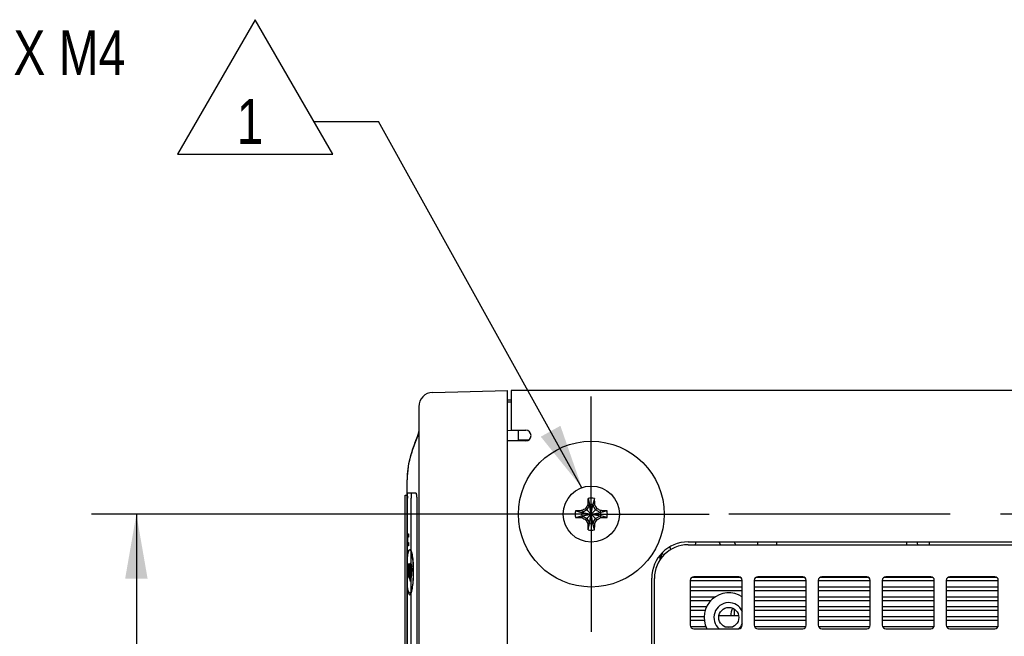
# Model space of a CAD drawing. Header units: inches. Extents: x 0 to 34, y 0 to 22.
# Tile 7 of 54: x 13.9 to 16.7, y 6.9 to 8.7. Entities that reach past the tile are written whole.
import ezdxf

# ---------------------------------------------------------------- set-up
doc = ezdxf.new("R2010")
doc.units = ezdxf.units.IN
doc.header["$LTSCALE"] = 1.87
doc.header["$MEASUREMENT"] = 0
doc.linetypes.add('CENTER', pattern=[0.6, 0.375, -0.075, 0.075, -0.075])
doc.layers.get('0').update_dxf_attribs({"linetype": 'CONTINUOUS'})
for name, color, linetype in [('02___PRT_ALL_AXES', 7, 'CONTINUOUS'), ('06___PRT_ALL_SURFS', 7, 'CONTINUOUS'), ('3_ALL_AXES', 7, 'CONTINUOUS'), ('DATUMCURVES', 7, 'CONTINUOUS'), ('DETAIL', 7, 'CONTINUOUS'), ('DIMENSIONS', 7, 'CONTINUOUS')]:
    doc.layers.add(name, color=color, linetype=linetype)
doc.styles.get("Standard").update_dxf_attribs({"font": 'txt', "width": 0.8})
doc.styles.add('TEXTSTYLE_1', font='gdt', dxfattribs={"width": 0.8})
doc.dimstyles.new('DIMSTYLE_4', dxfattribs={"dimtxt": 0.125, "dimasz": 0.18, "dimexe": 0.18, "dimexo": 0.0625, "dimgap": 0.09, "dimtad": 0, "dimtih": 1, "dimtoh": 1, "dimdec": 3, "dimlfac": 2, "dimzin": 4, "dimdsep": 46, "dimtxsty": 'STANDARD', "dimblk": '_FILLED', "dimblk1": '_FILLED', "dimblk2": '_FILLED', "dimcen": 0.09, "dimadec": 0, "dimazin": 0, "dimtp": 0.001, "dimtm": 0.001, "dimtfac": 1, "dimtdec": 3, "dimtofl": 0, "dimtmove": 0, "dimatfit": 3, "dimldrblk": '_FILLED', "dimfxl": 1, "dimtolj": 1, "dimtzin": 4, "dimarcsym": 0})
doc.dimstyles.get("Standard").update_dxf_attribs({"dimtxt": 0.125, "dimasz": 0.18, "dimexe": 0.18, "dimexo": 0.0625, "dimgap": 0.09, "dimtad": 0, "dimtih": 1, "dimtoh": 1, "dimdec": 3, "dimzin": 4, "dimdsep": 46, "dimtxsty": 'STANDARD', "dimblk": '_FILLED', "dimblk1": '_FILLED', "dimblk2": '_FILLED', "dimcen": 0.09, "dimadec": 0, "dimazin": 0, "dimtol": 1, "dimtp": 0.01, "dimtm": 0.01, "dimtfac": 1, "dimtdec": 3, "dimtofl": 0, "dimtmove": 0, "dimatfit": 3, "dimldrblk": '_FILLED', "dimfxl": 1, "dimtolj": 1, "dimtzin": 4, "dimarcsym": 0})

# ---------------------------------------------------------------- blocks, each defined once
blk = doc.blocks.new('_FILLED')
at = {"color": 0, "linetype": 'BYBLOCK'}
blk.add_solid([(0, 0), (-1, 0.174), (-1, -0.174)], dxfattribs=at)
blk = doc.blocks.new('*D8')
at = {"layer": 'DIMENSIONS', "color": 2, "linetype": 'CONTINUOUS'}
for p, q in [((15.4681, 7.2833), (14.137, 7.2833)), ((14.262, 7.2833), (14.262, 5.2233)), ((14.262, 2.9133), (14.262, 4.7858)), ((15.4681, 2.9133), (14.137, 2.9133))]:
    blk.add_line(p, q, dxfattribs=at)
at = {"layer": 'DIMENSIONS', "color": 2, "linetype": 'CONTINUOUS', "xscale": 0.18, "yscale": 0.18, "zscale": 0.18}
for p, rotation in [((14.262, 7.2833), 90), ((14.262, 2.9133), 270)]:
    blk.add_blockref('_FILLED', p, dxfattribs=dict(at, rotation=rotation))
at = {"layer": 'DIMENSIONS', "color": 2, "linetype": 'CONTINUOUS', "insert": (14.262, 5.1608), "char_height": 0.125, "width": 0.5, "attachment_point": 2, "line_spacing_factor": 0.9}
blk.add_mtext('8.740\\P[222]', dxfattribs=at)
blk = doc.blocks.new('FLAG_TRIANGLE_BL14', base_point=(13.8525, 8.4748))
at = {"layer": 'DETAIL', "color": 2, "linetype": 'CONTINUOUS'}
for p, q in [((14.5934, 8.6621), (14.3771, 8.2875)), ((14.8097, 8.2875), (14.5934, 8.6621)), ((14.7573, 8.3783), (14.9373, 8.3783)), ((14.3771, 8.2875), (14.8097, 8.2875))]:
    blk.add_line(p, q, dxfattribs=at)
at = {"layer": 'DETAIL', "color": 2, "linetype": 'CONTINUOUS', "width": 0.8}
for s, p in [('4X M4', (13.8447, 8.5077)), ('.40 [10.1] MAX', (12.9447, 8.3202)), ('1', (14.5418, 8.3158))]:
    blk.add_text(s, height=0.125, dxfattribs=at).set_placement(p)
at = {"layer": 'DETAIL', "color": 2, "linetype": 'CONTINUOUS', "style": 'TEXTSTYLE_1'}
blk.add_text('x', height=0.125, dxfattribs=at).set_placement((12.7676, 8.3202))

msp = doc.modelspace()

# ---------------------------------------------------------------- linework, layer by layer
at = {"color": 7, "linetype": 'CONTINUOUS'}
for p, q in [((15.08849, 7.62286), (15.29704, 7.62832)), ((15.29704, 2.56832), (15.29704, 7.62832)), ((15.04954, 7.58288), (15.04954, 2.61377)), ((15.30761, 7.60084), (15.29704, 7.6014)), ((15.30773, 7.59516), (15.29704, 7.59535)), ((15.04448, 7.49688), (15.03827, 7.48058)), ((15.29704, 7.5168), (15.30762, 7.51699)), ((15.32704, 7.51732), (15.32704, 7.48732)), ((15.35504, 7.48936), (15.32704, 7.49082)), ((15.02663, 7.44598), (15.02646, 7.44538)), ((15.01704, 7.37975), (15.01704, 7.37882)), ((15.01704, 4.46382), (15.01704, 7.37882)), ((15.01204, 4.50632), (15.01204, 7.33632)), ((15.01204, 7.33632), (15.01704, 7.33632)), ((15.01821, 7.33342), (15.0184, 7.33846)), ((15.01914, 7.34311), (15.04063, 7.34273)), ((15.01815, 7.32632), (15.01815, 7.32757)), ((15.01815, 5.08907), (15.01815, 7.32632)), ((15.02818, 4.51507), (15.02818, 7.32757)), ((15.0437, 7.32757), (15.0437, 5.06939)), ((15.52603, 7.30809), (15.51864, 7.29529)), ((15.5209, 7.30917), (15.52603, 7.30809)), ((15.52148, 7.32727), (15.52603, 7.30992)), ((15.52603, 7.25673), (15.53519, 7.30992)), ((15.52603, 7.30992), (15.52603, 7.30809)), ((15.53519, 7.25673), (15.52603, 7.30992)), ((15.52603, 7.25856), (15.53519, 7.30809)), ((15.53519, 7.25856), (15.52603, 7.30809)), ((15.53974, 7.32727), (15.53519, 7.30992)), ((15.53519, 7.30809), (15.53519, 7.30992)), ((15.53519, 7.30809), (15.54032, 7.30917)), ((15.54258, 7.29529), (15.53519, 7.30809)), ((15.48666, 7.29245), (15.50401, 7.2879)), ((15.48666, 7.2742), (15.50401, 7.27875)), ((15.50401, 7.2879), (15.55721, 7.27875)), ((15.50584, 7.2879), (15.50401, 7.2879)), ((15.50401, 7.27875), (15.55721, 7.2879)), ((15.50401, 7.27875), (15.50584, 7.27875)), ((15.50584, 7.2879), (15.50476, 7.29303)), ((15.50476, 7.27362), (15.50584, 7.27875)), ((15.51864, 7.29529), (15.50584, 7.2879)), ((15.50584, 7.2879), (15.55538, 7.27875)), ((15.50584, 7.27875), (15.55538, 7.2879)), ((15.50584, 7.27875), (15.51864, 7.27136)), ((15.51491, 7.26763), (15.54631, 7.29902)), ((15.51491, 7.29902), (15.54631, 7.26763)), ((15.55538, 7.2879), (15.54258, 7.29529)), ((15.54258, 7.27136), (15.55538, 7.27875)), ((15.55646, 7.29303), (15.55538, 7.2879)), ((15.55721, 7.2879), (15.55538, 7.2879)), ((15.55538, 7.27875), (15.55646, 7.27362)), ((15.55538, 7.27875), (15.55721, 7.27875)), ((15.57456, 7.29245), (15.55721, 7.2879)), ((15.57456, 7.2742), (15.55721, 7.27875)), ((15.51864, 7.27136), (15.52603, 7.25856)), ((15.5209, 7.25748), (15.52603, 7.25856)), ((15.52148, 7.23938), (15.52603, 7.25673)), ((15.52603, 7.25856), (15.52603, 7.25673)), ((15.53519, 7.25856), (15.54258, 7.27136)), ((15.53519, 7.25673), (15.53519, 7.25856)), ((15.54032, 7.25748), (15.53519, 7.25856)), ((15.53974, 7.23938), (15.53519, 7.25673)), ((15.80061, 7.19807), (18.31761, 7.19807)), ((15.8865, 7.20582), (15.89064, 7.19807)), ((15.92902, 7.20582), (15.93316, 7.19807)), ((15.72676, 7.16092), (15.72676, 7.17339)), ((15.70661, 6.26107), (15.70661, 7.10407)), ((15.80661, 7.09857), (15.80661, 6.97357)), ((15.80661, 7.09782), (15.95161, 7.09782)), ((15.81284, 7.10782), (15.94538, 7.10782)), ((15.94161, 7.10857), (15.81661, 7.10857)), ((15.95161, 6.97357), (15.95161, 7.09857)), ((15.98511, 7.09857), (15.98511, 6.97357)), ((15.98511, 7.09782), (16.13011, 7.09782)), ((15.99134, 7.10782), (16.12388, 7.10782)), ((16.12011, 7.10857), (15.99511, 7.10857)), ((16.13011, 6.97357), (16.13011, 7.09857)), ((16.16361, 7.09857), (16.16361, 6.97357)), ((16.16361, 7.09782), (16.30861, 7.09782)), ((16.16984, 7.10782), (16.30238, 7.10782)), ((16.29861, 7.10857), (16.17361, 7.10857)), ((16.30861, 6.97357), (16.30861, 7.09857)), ((16.34211, 7.09857), (16.34211, 6.97357)), ((16.34211, 7.09782), (16.48711, 7.09782)), ((16.34834, 7.10782), (16.48088, 7.10782)), ((16.47711, 7.10857), (16.35211, 7.10857)), ((16.48711, 6.97357), (16.48711, 7.09857)), ((16.52061, 7.09857), (16.52061, 6.97357)), ((16.52061, 7.09782), (16.66561, 7.09782)), ((16.52684, 7.10782), (16.65938, 7.10782)), ((16.65561, 7.10857), (16.53061, 7.10857)), ((16.66561, 6.97357), (16.66561, 7.09857)), ((15.80661, 7.08032), (15.95161, 7.08032)), ((15.80661, 7.07032), (15.95161, 7.07032)), ((15.98511, 7.08032), (16.13011, 7.08032)), ((15.98511, 7.07032), (16.13011, 7.07032)), ((16.16361, 7.08032), (16.30861, 7.08032)), ((16.16361, 7.07032), (16.30861, 7.07032)), ((16.34211, 7.08032), (16.48711, 7.08032)), ((16.34211, 7.07032), (16.48711, 7.07032)), ((16.52061, 7.08032), (16.66561, 7.08032)), ((16.52061, 7.07032), (16.66561, 7.07032)), ((15.80661, 7.05282), (15.87681, 7.05282)), ((15.80661, 7.04282), (15.86465, 7.04282)), ((15.98511, 7.05282), (16.13011, 7.05282)), ((15.98511, 7.04282), (16.13011, 7.04282)), ((16.16361, 7.05282), (16.30861, 7.05282)), ((16.16361, 7.04282), (16.30861, 7.04282)), ((16.34211, 7.05282), (16.48711, 7.05282)), ((16.34211, 7.04282), (16.48711, 7.04282)), ((16.52061, 7.05282), (16.66561, 7.05282)), ((16.52061, 7.04282), (16.66561, 7.04282)), ((15.80661, 7.02532), (15.85237, 7.02532)), ((15.80661, 7.01532), (15.84841, 7.01532)), ((15.93032, 7.00032), (15.93032, 7.01782)), ((15.98511, 7.02532), (16.13011, 7.02532)), ((15.98511, 7.01532), (16.13011, 7.01532)), ((16.16361, 7.02532), (16.30861, 7.02532)), ((16.16361, 7.01532), (16.30861, 7.01532)), ((16.34211, 7.02532), (16.48711, 7.02532)), ((16.34211, 7.01532), (16.48711, 7.01532)), ((16.52061, 7.02532), (16.66561, 7.02532)), ((16.52061, 7.01532), (16.66561, 7.01532)), ((15.80661, 6.99782), (15.84542, 6.99782)), ((15.80661, 6.98782), (15.84574, 6.98782)), ((15.88665, 7.00032), (15.94157, 7.00032)), ((15.98511, 6.99782), (16.13011, 6.99782)), ((15.98511, 6.98782), (16.13011, 6.98782)), ((16.16361, 6.99782), (16.30861, 6.99782)), ((16.16361, 6.98782), (16.30861, 6.98782)), ((16.34211, 6.99782), (16.48711, 6.99782)), ((16.34211, 6.98782), (16.48711, 6.98782)), ((16.52061, 6.99782), (16.66561, 6.99782)), ((16.52061, 6.98782), (16.66561, 6.98782)), ((15.80726, 6.97032), (15.84997, 6.97032)), ((15.81661, 6.96357), (15.94161, 6.96357)), ((15.90318, 6.96932), (15.92504, 6.96932)), ((15.98576, 6.97032), (16.12946, 6.97032)), ((15.99511, 6.96357), (16.12011, 6.96357)), ((16.16426, 6.97032), (16.30796, 6.97032)), ((16.17361, 6.96357), (16.29861, 6.96357)), ((16.34276, 6.97032), (16.48646, 6.97032)), ((16.35211, 6.96357), (16.47711, 6.96357)), ((16.52126, 6.97032), (16.66496, 6.97032)), ((16.53061, 6.96357), (16.65561, 6.96357))]:
    msp.add_line(p, q, dxfattribs=at)
at = {"color": 3, "linetype": 'CONTINUOUS'}
for p, q in [((15.30761, 7.62832), (15.30761, 7.58832)), ((19.19361, 7.62832), (15.30761, 7.62832)), ((15.34761, 7.48732), (15.29761, 7.48732)), ((15.80061, 7.20582), (18.31761, 7.20582)), ((16.04686, 7.20582), (16.04686, 7.19807)), ((16.41011, 7.19807), (16.41011, 7.20582)), ((16.47261, 7.20582), (16.47261, 7.19807)), ((15.72133, 7.16634), (15.7215, 7.15403)), ((15.69911, 6.26132), (15.69911, 7.10432))]:
    msp.add_line(p, q, dxfattribs=at)
at = {"color": 7, "linetype": 'CONTINUOUS'}
msp.add_circle((15.91411, 6.99507), 0.028, dxfattribs=at)
for centre, radius, start, end in [((15.08954, 7.58287), 0.04, 91.50528, 179.9954), ((15.67717, 7.23767), 0.68352, 159.18284, 159.86207), ((15.25418, 7.37852), 0.23715, 171.13021, 179.70261), ((15.26433, 7.37707), 0.2474, 170.79308, 171.16017), ((15.29034, 7.32762), 0.27218, 178.77877, 180.00987), ((16.5637, 6.68695), 1.21433, 149.17593, 149.73205), ((16.61567, 7.28502), 1.09503, 178.15418, 178.73634), ((15.98648, 7.3053), 0.46551, 177.29504, 178.15421), ((15.53061, 7.28332), 0.04488, 78.26459, 101.73541), ((15.53061, 7.28332), 0.02699, 80.23635, 99.76365), ((15.08637, 7.30576), 0.45388, 1.83478, 2.71597), ((14.45779, 7.28536), 1.08279, 1.26037, 1.84911), ((14.50191, 6.68954), 1.20924, 30.26678, 30.82524), ((15.53061, 7.28332), 0.04488, 168.26459, 191.73541), ((15.50817, 6.83908), 0.45388, 91.83478, 92.71597), ((15.52858, 6.2105), 1.08279, 91.26037, 91.84911), ((15.53061, 7.28332), 0.02699, 170.23635, 189.76365), ((16.1244, 6.25462), 1.20924, 120.26678, 120.82524), ((14.93423, 6.25023), 1.21433, 59.17593, 59.73205), ((15.53231, 6.19827), 1.09503, 88.15418, 88.73634), ((15.53061, 7.28332), 0.02699, 350.23635, 9.76365), ((15.55259, 6.82746), 0.46551, 87.29504, 88.15421), ((15.53061, 7.28332), 0.04488, 348.26459, 11.73541), ((15.50863, 7.73919), 0.46551, 267.29504, 268.15421), ((15.52891, 8.36838), 1.09503, 268.15418, 268.73634), ((16.12699, 8.31642), 1.21433, 239.17593, 239.73205), ((16.55931, 7.87711), 1.20924, 210.26678, 210.82524), ((16.60343, 7.28129), 1.08279, 181.26037, 181.84911), ((15.53061, 7.28332), 0.02699, 260.23635, 279.76365), ((14.44556, 7.28162), 1.09503, 358.15418, 358.73634), ((14.49752, 7.8797), 1.21433, 329.17593, 329.73205), ((14.93682, 8.31203), 1.20924, 300.26678, 300.82524), ((15.53264, 8.35615), 1.08279, 271.26037, 271.84911), ((15.55305, 7.72757), 0.45388, 271.83478, 272.71597), ((15.97485, 7.26089), 0.45388, 181.83478, 182.71597), ((15.53061, 7.28332), 0.04488, 258.26459, 281.73541), ((15.07474, 7.26135), 0.46551, 357.29504, 358.15421), ((15.80061, 7.10407), 0.094, 90, 180), ((15.81661, 7.09857), 0.01, 90, 180), ((15.94161, 7.09857), 0.01, 0, 90), ((15.99511, 7.09857), 0.01, 90, 180), ((16.12011, 7.09857), 0.01, 0, 90), ((16.17361, 7.09857), 0.01, 90, 180), ((16.29861, 7.09857), 0.01, 0, 90), ((16.35211, 7.09857), 0.01, 90, 180), ((16.47711, 7.09857), 0.01, 0, 90), ((16.53061, 7.09857), 0.01, 90, 180), ((16.65561, 7.09857), 0.01, 0, 90), ((15.91411, 6.99507), 0.06875, 57.14012, 207.29464), ((15.81661, 6.97357), 0.01, 180, 270), ((15.94161, 6.97357), 0.01, 270, 360), ((15.99511, 6.97357), 0.01, 180, 270), ((16.12011, 6.97357), 0.01, 270, 360), ((16.17361, 6.97357), 0.01, 180, 270), ((16.29861, 6.97357), 0.01, 270, 360), ((16.35211, 6.97357), 0.01, 180, 270), ((16.47711, 6.97357), 0.01, 270, 360), ((16.53061, 6.97357), 0.01, 180, 270), ((16.65561, 6.97357), 0.01, 270, 360)]:
    msp.add_arc(centre, radius, start, end, dxfattribs=at)
at = {"color": 3, "linetype": 'CONTINUOUS'}
msp.add_arc((15.80061, 7.10432), 0.1015, 90, 180, dxfattribs=at)
at = {"color": 7, "linetype": 'CONTINUOUS'}
for points, knots in [([(15.04954, 7.51632), (15.04954, 7.51503), (15.04922, 7.51219), (15.04814, 7.50766), (15.04651, 7.50247), (15.04519, 7.49882), (15.04448, 7.49688)], [0, 0, 0, 0, 0.1923693, 0.4228774, 0.6923883, 1, 1, 1, 1]), ([(15.03544, 7.47299), (15.03467, 7.47091), (15.03148, 7.46199), (15.02858, 7.45296), (15.02663, 7.44598)], [0, 0, 0, 0, 0.2340671, 1, 1, 1, 1]), ([(15.02646, 7.44538), (15.02584, 7.44312), (15.02333, 7.43364), (15.02132, 7.42402), (15.02012, 7.41665)], [0, 0, 0, 0, 0.2391413, 1, 1, 1, 1]), ([(15.0184, 7.33846), (15.01844, 7.33912), (15.01852, 7.34027), (15.01867, 7.34172), (15.01884, 7.3426), (15.01899, 7.343), (15.01909, 7.34311), (15.01914, 7.34311)], [0, 0, 0, 0, 0.4152872, 0.7255446, 0.9191523, 0.9719324, 1, 1, 1, 1]), ([(15.02917, 7.34293), (15.02913, 7.34293), (15.02902, 7.34283), (15.02888, 7.34244), (15.02871, 7.34159), (15.02856, 7.34019), (15.02842, 7.33831), (15.02832, 7.33601), (15.02824, 7.33338), (15.02819, 7.33054), (15.02818, 7.32857), (15.02818, 7.32757)], [0, 0, 0, 0, 0.0084634, 0.0241941, 0.0817394, 0.1739453, 0.2974696, 0.4479271, 0.6197407, 0.8065368, 1, 1, 1, 1]), ([(15.04063, 7.34273), (15.04085, 7.34273), (15.04121, 7.3425), (15.04155, 7.34205), (15.04196, 7.34132), (15.04241, 7.34006), (15.04285, 7.3382), (15.04322, 7.33593), (15.0435, 7.33334), (15.04367, 7.33051), (15.04371, 7.32857), (15.04371, 7.32757)], [0, 0, 0, 0, 0.0419112, 0.0709737, 0.1068475, 0.2001443, 0.3211748, 0.4669879, 0.6328931, 0.81318, 1, 1, 1, 1])]:
    msp.add_open_spline(points, degree=3, knots=knots, dxfattribs=at)
at = {"layer": '02___PRT_ALL_AXES', "color": 3, "linetype": 'CONTINUOUS'}
for p, q in [((15.30761, 7.58832), (15.30761, 7.51732)), ((15.30761, 7.51732), (15.34761, 7.51732))]:
    msp.add_line(p, q, dxfattribs=at)
for centre, radius, start, end in [((15.34761, 7.50232), 0.015, 270, 90), ((15.91411, 6.99507), 0.0415, 23.99006, 229.96196), ((15.91411, 6.99507), 0.0415, 310.03804, 336.00994)]:
    msp.add_arc(centre, radius, start, end, dxfattribs=at)
at = {"layer": '02___PRT_ALL_AXES', "color": 7, "linetype": 'CONTINUOUS'}
for centre, start, end in [((15.78434, 7.20332), 351.90906, 3.87274), ((15.95755, 7.20332), 351.90906, 3.87274), ((16.47716, 7.20332), 176.12726, 188.09094), ((15.69774, 7.15332), 22.654, 35.53149), ((15.78434, 7.20332), 198.24233, 210), ((15.95755, 7.00332), 151.80259, 184.64418)]:
    msp.add_arc(centre, 0.0375, start, end, dxfattribs=at)
at = {"layer": '06___PRT_ALL_SURFS', "color": 7, "linetype": 'CONTINUOUS'}
for p, q in [((15.04508, 7.49854), (15.04215, 7.49073)), ((15.0448, 7.49776), (15.04263, 7.49197)), ((15.04612, 7.50146), (15.04387, 7.49524)), ((15.04673, 7.50328), (15.0448, 7.49776)), ((15.04833, 7.50861), (15.04673, 7.50328)), ((15.04878, 7.51093), (15.04833, 7.50861)), ((15.03635, 7.47549), (15.03203, 7.46336)), ((15.03576, 7.47388), (15.03551, 7.4732)), ((15.04066, 7.48684), (15.03635, 7.47549)), ((15.04263, 7.49197), (15.03804, 7.47998)), ((15.04387, 7.49524), (15.04134, 7.48859)), ((15.02774, 7.44981), (15.02431, 7.43718)), ((15.03203, 7.46336), (15.02808, 7.45097)), ((15.0213, 7.42339), (15.01904, 7.40933)), ((15.02431, 7.43718), (15.0213, 7.42339)), ((15.01742, 7.39148), (15.01704, 7.37882)), ((15.01904, 7.40933), (15.01761, 7.39512))]:
    msp.add_line(p, q, dxfattribs=at)
for points in [[(15.04933, 7.51357), (15.04821, 7.50815), (15.04656, 7.50276), (15.04457, 7.49712), (15.04441, 7.49669)], [(15.04921, 7.51272), (15.0486, 7.50968), (15.04779, 7.50666), (15.0469, 7.50378), (15.04594, 7.50095), (15.04492, 7.49809), (15.04441, 7.4967)], [(15.04954, 7.51632), (15.0492, 7.51265), (15.04754, 7.50583), (15.04508, 7.49854)], [(15.04954, 7.51632), (15.0493, 7.51328), (15.04796, 7.50724), (15.04612, 7.50146)], [(15.03561, 7.47349), (15.03232, 7.46423), (15.02916, 7.45456)], [(15.04215, 7.49073), (15.03894, 7.48235), (15.03561, 7.47349)], [(15.02916, 7.45456), (15.02623, 7.44453), (15.02359, 7.43417), (15.02133, 7.42351), (15.02018, 7.41665)], [(15.01761, 7.39512), (15.01705, 7.38082), (15.01704, 7.37882)], [(15.01729, 7.38932), (15.01726, 7.38888), (15.01704, 7.37882)]]:
    msp.add_lwpolyline(points, dxfattribs=at)
at = {"layer": '3_ALL_AXES', "color": 7, "linetype": 'CENTER'}
for p, q in [((15.53061, 7.28332), (15.53061, 7.61157)), ((15.53061, 7.28332), (15.20236, 7.28332)), ((15.53061, 7.28332), (15.53061, 6.95507)), ((15.53061, 7.28332), (15.85886, 7.28332)), ((18.77561, 7.28332), (15.91449, 7.28332))]:
    msp.add_line(p, q, dxfattribs=at)
at = {"layer": '3_ALL_AXES', "color": 7, "linetype": 'CONTINUOUS'}
for radius in [0.20325, 0.07825]:
    msp.add_circle((15.53061, 7.28332), radius, dxfattribs=at)
at = {"layer": 'DATUMCURVES', "color": 40, "linetype": 'CONTINUOUS'}
for p, q in [((15.01704, 7.22855), (15.02079, 7.22855)), ((15.01704, 7.22467), (15.0211, 7.22467)), ((15.01736, 7.2043), (15.01736, 7.22307)), ((15.01809, 7.22307), (15.01809, 7.2043)), ((15.02079, 7.22307), (15.01809, 7.22307)), ((15.02079, 7.22855), (15.02079, 7.22307)), ((15.0211, 7.22467), (15.0211, 7.21919)), ((15.01704, 7.20041), (15.01768, 7.20041)), ((15.02079, 7.19883), (15.01704, 7.19883)), ((15.0211, 7.19493), (15.01704, 7.19493)), ((15.01768, 7.20041), (15.01768, 7.21919)), ((15.01809, 7.2043), (15.02079, 7.2043)), ((15.01841, 7.21919), (15.01841, 7.20041)), ((15.0211, 7.21919), (15.01841, 7.21919)), ((15.01841, 7.20041), (15.0211, 7.20041)), ((15.02079, 7.2043), (15.02079, 7.19883)), ((15.0211, 7.20041), (15.0211, 7.19493)), ((15.02197, 7.14527), (15.02197, 7.13587)), ((15.02623, 7.13214), (15.02623, 7.14164)), ((15.02623, 7.14164), (15.02732, 7.14164)), ((15.02732, 7.14164), (15.02732, 7.13214)), ((15.01965, 7.12541), (15.01965, 7.13214)), ((15.01965, 7.13214), (15.02623, 7.13214)), ((15.02608, 7.09573), (15.01965, 7.12541)), ((15.02163, 7.12403), (15.02163, 7.12384)), ((15.02623, 7.12403), (15.02163, 7.12403)), ((15.02163, 7.12384), (15.02623, 7.10319)), ((15.02623, 7.10319), (15.02623, 7.12403)), ((15.02732, 7.13214), (15.02979, 7.13214)), ((15.02732, 7.12403), (15.02732, 7.09573)), ((15.02979, 7.12403), (15.02732, 7.12403)), ((15.02979, 7.13214), (15.02979, 7.12403)), ((15.02732, 7.09573), (15.02608, 7.09573))]:
    msp.add_line(p, q, dxfattribs=at)
for points, knots in [([(15.01704, 7.15938), (15.01733, 7.16196), (15.01845, 7.17027), (15.02089, 7.18097), (15.02344, 7.18438), (15.02471, 7.18438)], [0, 0, 0, 0, 0.1704741, 0.5852371, 1, 1, 1, 1]), ([(15.02439, 7.18434), (15.02321, 7.18399), (15.02073, 7.18035), (15.01839, 7.17009), (15.01729, 7.16212), (15.01704, 7.16008)], [0, 0, 0, 0, 0.4024705, 0.8552499, 1, 1, 1, 1]), ([(15.02471, 7.18438), (15.02599, 7.18438), (15.02853, 7.18097), (15.03158, 7.16765), (15.03367, 7.14818), (15.03446, 7.12376), (15.03367, 7.09933), (15.03158, 7.07987), (15.02853, 7.06651), (15.02585, 7.06294), (15.02443, 7.06315), (15.02429, 7.06319)], [0, 0, 0, 0, 0.1233525, 0.246705, 0.3700574, 0.4934099, 0.6166345, 0.7398592, 0.8630838, 0.9863084, 1, 1, 1, 1]), ([(15.02483, 7.05798), (15.02616, 7.05798), (15.02881, 7.06154), (15.03199, 7.07543), (15.03417, 7.09573), (15.035, 7.12118), (15.03417, 7.14664), (15.03199, 7.16694), (15.02881, 7.18087), (15.02601, 7.1846), (15.02454, 7.18438), (15.02439, 7.18434)], [0, 0, 0, 0, 0.1232997, 0.2465995, 0.3698992, 0.493199, 0.6164742, 0.7397494, 0.8630246, 0.9862998, 1, 1, 1, 1]), ([(15.02076, 7.10999), (15.02047, 7.11129), (15.01998, 7.11422), (15.01952, 7.12017), (15.0194, 7.12634), (15.01949, 7.13202), (15.01977, 7.1373), (15.0203, 7.14223), (15.02116, 7.14497), (15.02173, 7.14522), (15.02197, 7.14527)], [0, 0, 0, 0, 0.1421357, 0.2688026, 0.4133395, 0.5320304, 0.6287719, 0.7677912, 0.9009859, 1, 1, 1, 1]), ([(15.02836, 7.14225), (15.02854, 7.14144), (15.02903, 7.13876), (15.02959, 7.1328), (15.02981, 7.12441), (15.02956, 7.11583), (15.02862, 7.10755), (15.02723, 7.10462), (15.02599, 7.10351), (15.02474, 7.10324), (15.02319, 7.10389), (15.02175, 7.10621), (15.02097, 7.10905), (15.02076, 7.10999)], [0, 0, 0, 0, 0.046545, 0.135091, 0.2241893, 0.3239599, 0.4176434, 0.5492245, 0.6182954, 0.686597, 0.8130652, 0.9469793, 1, 1, 1, 1]), ([(15.02436, 7.11231), (15.02406, 7.11362), (15.02358, 7.11609), (15.02317, 7.12146), (15.02305, 7.12751), (15.02322, 7.13443), (15.02385, 7.14092), (15.02493, 7.14529), (15.02632, 7.14657), (15.02753, 7.14533), (15.02818, 7.14305), (15.02836, 7.14225)], [0, 0, 0, 0, 0.1102248, 0.1842683, 0.2795048, 0.3981405, 0.5125621, 0.6333421, 0.7764069, 0.9329801, 1, 1, 1, 1]), ([(15.02197, 7.13587), (15.02155, 7.13583), (15.02071, 7.13376), (15.0203, 7.12439), (15.02159, 7.11237), (15.02337, 7.11263), (15.02436, 7.11231)], [0, 0, 0, 0, 0.1783352, 0.3235511, 0.5820219, 1, 1, 1, 1]), ([(15.0264, 7.13733), (15.02636, 7.13733), (15.02634, 7.13733), (15.02623, 7.13731), (15.02606, 7.13724), (15.02565, 7.1369), (15.02502, 7.13568), (15.02439, 7.13239), (15.02412, 7.12611), (15.02434, 7.11963), (15.02502, 7.11454), (15.02587, 7.11298), (15.02642, 7.11295)], [0, 0, 0, 0, 0.0172929, 0.0345859, 0.0691718, 0.1383436, 0.2766871, 0.4150307, 0.5533743, 0.6650307, 0.7766871, 1, 1, 1, 1]), ([(15.02642, 7.11295), (15.02703, 7.11292), (15.02789, 7.11486), (15.02853, 7.1201), (15.02869, 7.12468), (15.02856, 7.12942), (15.02824, 7.13281), (15.02783, 7.13499), (15.02745, 7.13628), (15.02704, 7.13698), (15.02672, 7.13728), (15.02646, 7.13733), (15.0264, 7.13733)], [0, 0, 0, 0, 0.2770111, 0.4155167, 0.5540222, 0.6655167, 0.7770111, 0.8327583, 0.8885056, 0.9442528, 0.9721264, 1, 1, 1, 1]), ([(15.02429, 7.06319), (15.02316, 7.06352), (15.02078, 7.06701), (15.01845, 7.07725), (15.01733, 7.08556), (15.01704, 7.08814)], [0, 0, 0, 0, 0.3864921, 0.8212958, 1, 1, 1, 1]), ([(15.01704, 7.08228), (15.01729, 7.08025), (15.01839, 7.07228), (15.02085, 7.06154), (15.0235, 7.05798), (15.02483, 7.05798)], [0, 0, 0, 0, 0.1378174, 0.5689087, 1, 1, 1, 1])]:
    msp.add_open_spline(points, degree=3, knots=knots, dxfattribs=at)

# ---------------------------------------------------------------- block references
at = {"layer": 'DETAIL', "color": 2, "linetype": 'CONTINUOUS'}
msp.add_blockref('FLAG_TRIANGLE_BL14', (13.85246, 8.47482), dxfattribs=at)

# ---------------------------------------------------------------- dimensions: what is measured, and where the dimension line sits
at = {"layer": 'DIMENSIONS', "color": 2, "linetype": 'CONTINUOUS'}
dim = msp.add_linear_dim(base=(14.26204, 2.91332), p1=(15.46811, 7.28332), p2=(15.46811, 2.91332), angle=270, dimstyle='DIMSTYLE_4', dxfattribs=at)
dim.commit()
dim.dimension.update_dxf_attribs({"geometry": '*D8', "text_midpoint": (14.11204, 5.00457), "dimtype": 160})

# ---------------------------------------------------------------- leaders
at = {"layer": 'DETAIL', "color": 2, "linetype": 'CONTINUOUS'}
msp.add_leader([(15.50451, 7.35709), (14.93735, 8.37832)], dimstyle='STANDARD', override={"dimtad": 0}, dxfattribs=at)

doc.saveas('drawing.dxf')
